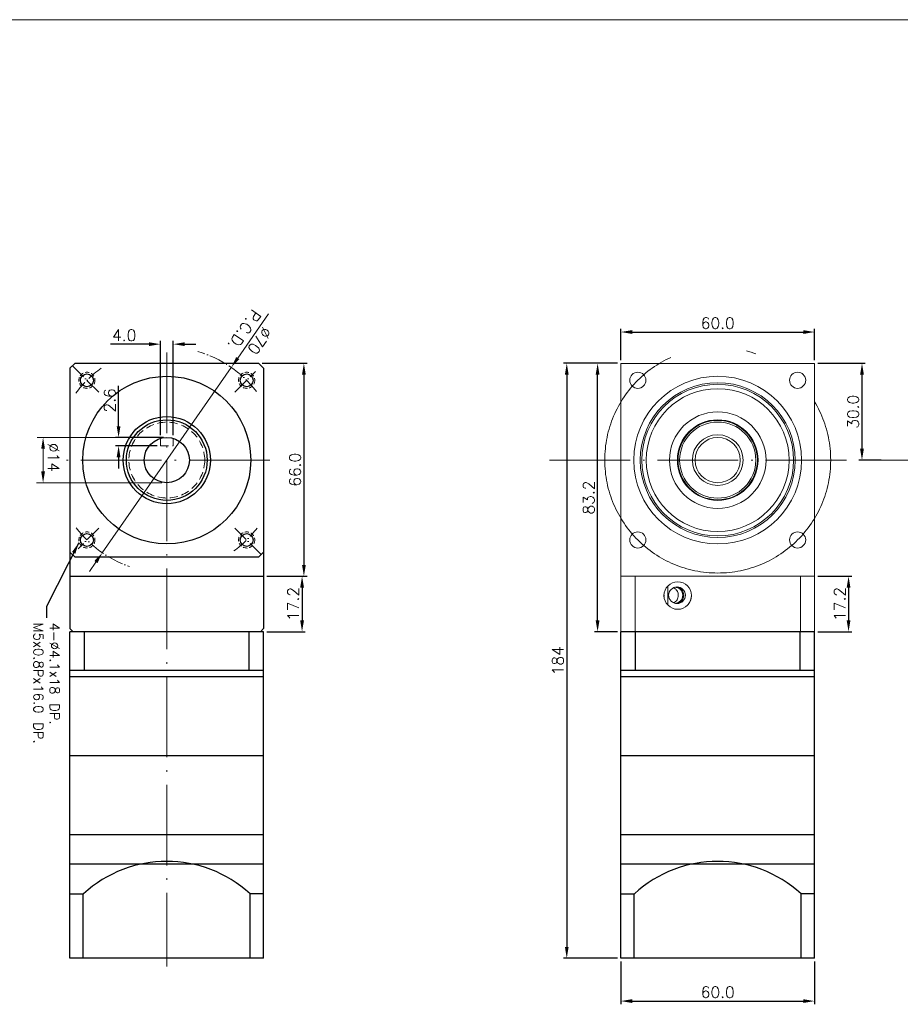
# Model space of a CAD drawing. Extents: x -144 to 2210, y -153 to 993.
# Tile 7 of 9: x 1561 to 1834, y 107 to 412. Entities that reach past the tile are written whole.
import ezdxf

# ---------------------------------------------------------------- set-up
doc = ezdxf.new("R2010")
doc.units = 0
doc.header["$LTSCALE"] = 10
doc.header["$MEASUREMENT"] = 0
doc.header["$PDMODE"] = 3
doc.header["$PDSIZE"] = 6
doc.linetypes.add('CEN', pattern=[0.67, 0.5, -0.08, 0.01, -0.08])
doc.linetypes.add('HIDDEN', pattern=[0.375, 0.25, -0.125])
doc.layers.get('0').update_dxf_attribs({"linetype": 'CONTINUOUS'})
doc.layers.get('DEFPOINTS').update_dxf_attribs({"linetype": 'CONTINUOUS'})
for name, color, linetype, lineweight in [('CEN', 6, 'CEN', 15), ('DASH', 2, 'HIDDEN', 15), ('DIM', 4, 'CONTINUOUS', 15)]:
    doc.layers.add(name, color=color, linetype=linetype, lineweight=lineweight)
doc.styles.get("Standard").update_dxf_attribs({"font": 'TXT.shx', "bigfont": 'chineset.shx'})
doc.dimstyles.get("Standard").update_dxf_attribs({"dimtxt": 3.5, "dimasz": 3.5, "dimexe": 1, "dimexo": 1, "dimgap": 1, "dimtad": 1, "dimdec": 1, "dimzin": 0, "dimdsep": 46, "dimtxsty": 'Standard', "dimcen": 0, "dimadec": 0, "dimazin": 0, "dimtfac": 1, "dimtdec": 1, "dimtofl": 0, "dimtmove": 0, "dimatfit": 3, "dimfxl": 0, "dimtolj": 1, "dimtzin": 0, "dimarcsym": 0})

# ---------------------------------------------------------------- blocks, each defined once
blk = doc.blocks.new('*D226')
at = {"layer": 'DEFPOINTS', "color": 0}
for p in [(1608.38, 311.17), (1604.38, 281.93), (1608.38, 281.93)]:
    blk.add_point(p, dxfattribs=at)
at = {"layer": 'DIM', "color": 0, "lineweight": -2}
for p, q in [((1604.38, 282.93), (1604.38, 312.17)), ((1608.38, 282.93), (1608.38, 312.17)), ((1600.88, 311.17), (1588.96, 311.17)), ((1611.88, 311.17), (1615.38, 311.17))]:
    blk.add_line(p, q, dxfattribs=at)
at = {"layer": 'DIM', "color": 0}
for points in [[(1600.88, 311.75), (1600.88, 310.59), (1604.38, 311.17)], [(1611.88, 311.75), (1611.88, 310.59), (1608.38, 311.17)]]:
    blk.add_solid(points, dxfattribs=at)
at = {"layer": 'DIM', "color": 0, "insert": (1593.17, 313.92), "char_height": 3.5, "attachment_point": 5}
blk.add_mtext('\\A1;4.0', dxfattribs=at)
blk = doc.blocks.new('*D217')
at = {"layer": 'DEFPOINTS', "color": 0}
for p in [(1591.44, 282.23), (1606.38, 282.23), (1604.38, 279.63)]:
    blk.add_point(p, dxfattribs=at)
at = {"layer": 'DIM', "color": 0, "lineweight": -2}
for p, q in [((1591.44, 285.73), (1591.44, 298.23)), ((1605.38, 282.23), (1590.44, 282.23)), ((1603.38, 279.63), (1590.44, 279.63)), ((1591.44, 276.13), (1591.44, 272.63))]:
    blk.add_line(p, q, dxfattribs=at)
at = {"layer": 'DIM', "color": 0}
for points in [[(1590.86, 285.73), (1592.02, 285.73), (1591.44, 282.23)], [(1590.86, 276.13), (1592.02, 276.13), (1591.44, 279.63)]]:
    blk.add_solid(points, dxfattribs=at)
at = {"layer": 'DIM', "color": 0, "insert": (1588.69, 293.73), "char_height": 3.5, "attachment_point": 5, "rotation": 90}
blk.add_mtext('\\A1;2.6', dxfattribs=at)
blk = doc.blocks.new('*D219')
at = {"layer": 'DEFPOINTS', "color": 0}
for p in [(1634.88, 305.23), (1636.38, 239.23), (1648.85, 239.23)]:
    blk.add_point(p, dxfattribs=at)
at = {"layer": 'DIM', "color": 0, "lineweight": -2}
for p, q in [((1635.88, 305.23), (1649.85, 305.23)), ((1648.85, 301.73), (1648.85, 242.73)), ((1637.38, 239.23), (1649.85, 239.23))]:
    blk.add_line(p, q, dxfattribs=at)
at = {"layer": 'DIM', "color": 0}
for points in [[(1648.27, 301.73), (1649.43, 301.73), (1648.85, 305.23)], [(1648.27, 242.73), (1649.43, 242.73), (1648.85, 239.23)]]:
    blk.add_solid(points, dxfattribs=at)
at = {"layer": 'DIM', "color": 0, "insert": (1646.1, 272.23), "char_height": 3.5, "attachment_point": 5, "rotation": 90}
blk.add_mtext('\\A1;66.0', dxfattribs=at)
blk = doc.blocks.new('*D231')
at = {"layer": 'DEFPOINTS', "color": 0}
for p in [(1807.05, 305.23), (1821.75, 275.23), (1828.71, 275.23)]:
    blk.add_point(p, dxfattribs=at)
at = {"layer": 'DIM', "color": 0, "lineweight": -2}
for p, q in [((1808.05, 305.23), (1822.75, 305.23)), ((1821.75, 301.73), (1821.75, 278.73)), ((1827.71, 275.23), (1820.75, 275.23))]:
    blk.add_line(p, q, dxfattribs=at)
at = {"layer": 'DIM', "color": 0}
for points in [[(1821.16, 301.73), (1822.33, 301.73), (1821.75, 305.23)], [(1821.16, 278.73), (1822.33, 278.73), (1821.75, 275.23)]]:
    blk.add_solid(points, dxfattribs=at)
at = {"layer": 'DIM', "color": 0, "insert": (1819, 290.23), "char_height": 3.5, "attachment_point": 5, "rotation": 90}
blk.add_mtext('\\A1;30.0', dxfattribs=at)
blk = doc.blocks.new('*D234')
at = {"layer": 'DEFPOINTS', "color": 0}
for p in [(1807.05, 314.93), (1747.05, 305.23), (1807.05, 305.23)]:
    blk.add_point(p, dxfattribs=at)
at = {"layer": 'DIM', "color": 0, "lineweight": -2}
for p, q in [((1747.05, 306.23), (1747.05, 315.93)), ((1750.55, 314.93), (1803.55, 314.93)), ((1807.05, 306.23), (1807.05, 315.93))]:
    blk.add_line(p, q, dxfattribs=at)
at = {"layer": 'DIM', "color": 0}
for points in [[(1750.55, 315.51), (1750.55, 314.34), (1747.05, 314.93)], [(1803.55, 315.51), (1803.55, 314.34), (1807.05, 314.93)]]:
    blk.add_solid(points, dxfattribs=at)
at = {"layer": 'DIM', "color": 0, "insert": (1777.05, 317.68), "char_height": 3.5, "attachment_point": 5}
blk.add_mtext('\\A1;60.0', dxfattribs=at)
blk = doc.blocks.new('*D236')
at = {"layer": 'DEFPOINTS', "color": 0}
for p in [(1747.05, 305.23), (1730.29, 120.83), (1747.05, 120.83)]:
    blk.add_point(p, dxfattribs=at)
at = {"layer": 'DIM', "color": 0, "lineweight": -2}
for p, q in [((1746.05, 305.23), (1729.29, 305.23)), ((1730.29, 301.73), (1730.29, 124.33)), ((1746.05, 120.83), (1729.29, 120.83))]:
    blk.add_line(p, q, dxfattribs=at)
at = {"layer": 'DIM', "color": 0}
for points in [[(1729.71, 301.73), (1730.87, 301.73), (1730.29, 305.23)], [(1729.71, 124.33), (1730.87, 124.33), (1730.29, 120.83)]]:
    blk.add_solid(points, dxfattribs=at)
at = {"layer": 'DIM', "color": 0, "insert": (1727.54, 213.03), "char_height": 3.5, "attachment_point": 5, "rotation": 90}
blk.add_mtext('\\A1;184', dxfattribs=at)
blk = doc.blocks.new('*D237')
at = {"layer": 'DEFPOINTS', "color": 0}
for p in [(1747.05, 120.83), (1807.05, 120.83), (1807.05, 107.54)]:
    blk.add_point(p, dxfattribs=at)
at = {"layer": 'DIM', "color": 0, "lineweight": -2}
for p, q in [((1747.05, 119.83), (1747.05, 106.54)), ((1807.05, 119.83), (1807.05, 106.54)), ((1750.55, 107.54), (1803.55, 107.54))]:
    blk.add_line(p, q, dxfattribs=at)
at = {"layer": 'DIM', "color": 0}
for points in [[(1750.55, 108.12), (1750.55, 106.95), (1747.05, 107.54)], [(1803.55, 108.12), (1803.55, 106.95), (1807.05, 107.54)]]:
    blk.add_solid(points, dxfattribs=at)
at = {"layer": 'DIM', "color": 0, "insert": (1777.05, 110.29), "char_height": 3.5, "attachment_point": 5}
blk.add_mtext('\\A1;60.0', dxfattribs=at)
blk = doc.blocks.new('*D263')
at = {"layer": 'DEFPOINTS', "color": 0}
for p in [(1636.38, 239.23), (1636.38, 222.03), (1648.28, 222.03)]:
    blk.add_point(p, dxfattribs=at)
at = {"layer": 'DIM', "color": 0, "lineweight": -2}
for p, q in [((1637.38, 239.23), (1649.28, 239.23)), ((1648.28, 235.73), (1648.28, 225.53)), ((1637.38, 222.03), (1649.28, 222.03))]:
    blk.add_line(p, q, dxfattribs=at)
at = {"layer": 'DIM', "color": 0}
for points in [[(1647.7, 235.73), (1648.87, 235.73), (1648.28, 239.23)], [(1647.7, 225.53), (1648.87, 225.53), (1648.28, 222.03)]]:
    blk.add_solid(points, dxfattribs=at)
at = {"layer": 'DIM', "color": 0, "insert": (1645.53, 230.63), "char_height": 3.5, "attachment_point": 5, "rotation": 90}
blk.add_mtext('\\A1;17.2', dxfattribs=at)
blk = doc.blocks.new('*D264')
at = {"layer": 'DEFPOINTS', "color": 0}
for p in [(1739.84, 305.23), (1747.05, 305.23), (1747.05, 222.03)]:
    blk.add_point(p, dxfattribs=at)
at = {"layer": 'DIM', "color": 0, "lineweight": -2}
for p, q in [((1746.05, 305.23), (1738.84, 305.23)), ((1739.84, 225.53), (1739.84, 301.73)), ((1746.05, 222.03), (1738.84, 222.03))]:
    blk.add_line(p, q, dxfattribs=at)
at = {"layer": 'DIM', "color": 0}
for points in [[(1739.25, 301.73), (1740.42, 301.73), (1739.84, 305.23)], [(1739.25, 225.53), (1740.42, 225.53), (1739.84, 222.03)]]:
    blk.add_solid(points, dxfattribs=at)
at = {"layer": 'DIM', "color": 0, "insert": (1737.09, 263.63), "char_height": 3.5, "attachment_point": 5, "rotation": 90}
blk.add_mtext('\\A1;83.2', dxfattribs=at)
blk = doc.blocks.new('*D265')
at = {"layer": 'DEFPOINTS', "color": 0}
for p in [(1807.05, 239.23), (1807.05, 222.03), (1817.59, 222.03)]:
    blk.add_point(p, dxfattribs=at)
at = {"layer": 'DIM', "color": 0, "lineweight": -2}
for p, q in [((1808.05, 239.23), (1818.59, 239.23)), ((1817.59, 235.73), (1817.59, 225.53)), ((1808.05, 222.03), (1818.59, 222.03))]:
    blk.add_line(p, q, dxfattribs=at)
at = {"layer": 'DIM', "color": 0}
for points in [[(1817.01, 235.73), (1818.17, 235.73), (1817.59, 239.23)], [(1817.01, 225.53), (1818.17, 225.53), (1817.59, 222.03)]]:
    blk.add_solid(points, dxfattribs=at)
at = {"layer": 'DIM', "color": 0, "insert": (1814.84, 230.63), "char_height": 3.5, "attachment_point": 5, "rotation": 90}
blk.add_mtext('\\A1;17.2', dxfattribs=at)

msp = doc.modelspace()

# ---------------------------------------------------------------- linework, layer by layer
at = {"color": 3}
for p, q in [((1577.878, 305.225), (1576.378, 303.725)), ((1634.878, 305.225), (1577.878, 305.225)), ((1634.878, 305.225), (1636.378, 303.725)), ((1576.378, 303.725), (1576.378, 223.025)), ((1636.378, 303.725), (1636.378, 223.025)), ((1577.878, 245.225), (1576.378, 246.725)), ((1577.878, 245.225), (1634.878, 245.225)), ((1636.378, 246.725), (1634.878, 245.225)), ((1576.378, 239.225), (1636.378, 239.225)), ((1576.378, 223.025), (1577.378, 222.025)), ((1635.378, 222.025), (1636.378, 223.025))]:
    msp.add_line(p, q, dxfattribs=at)
at = {"color": 7, "linetype": 'Continuous', "lineweight": 15}
for p, q in [((1747.055, 305.225), (1807.055, 305.225)), ((1747.055, 239.225), (1747.055, 305.225)), ((1807.055, 305.225), (1807.055, 239.225)), ((1747.055, 239.225), (1747.055, 222.025)), ((1807.055, 239.225), (1747.055, 239.225)), ((1751.437, 239.225), (1751.437, 222.025)), ((1802.673, 239.225), (1751.437, 239.225)), ((1802.673, 239.225), (1802.673, 222.025)), ((1807.055, 239.225), (1807.055, 222.025)), ((1761.568, 236.147), (1761.568, 230.304)), ((1747.055, 222.025), (1751.437, 222.025)), ((1751.437, 222.025), (1802.673, 222.025)), ((1802.673, 222.025), (1807.055, 222.025))]:
    msp.add_line(p, q, dxfattribs=at)
at = {"color": 8, "linetype": 'Continuous', "lineweight": 15}
msp.add_line((1760.412, 232.984), (1760.412, 233.467), dxfattribs=at)
for p, q in [((1576.378, 159.025), (1576.378, 222.025)), ((1636.378, 222.025), (1576.378, 222.025)), ((1580.878, 210.025), (1580.878, 222.025)), ((1631.878, 210.025), (1631.878, 222.025)), ((1636.378, 159.025), (1636.378, 222.025)), ((1747.055, 159.025), (1747.055, 222.025)), ((1807.055, 222.025), (1747.055, 222.025)), ((1751.555, 210.025), (1751.555, 222.025)), ((1802.555, 210.025), (1802.555, 222.025)), ((1807.055, 159.025), (1807.055, 222.025)), ((1636.378, 210.025), (1576.378, 210.025)), ((1636.378, 208.025), (1576.378, 208.025)), ((1807.055, 210.025), (1747.055, 210.025)), ((1807.055, 208.025), (1747.055, 208.025)), ((1636.378, 183.525), (1576.378, 183.525)), ((1807.055, 183.525), (1747.055, 183.525)), ((1636.378, 159.025), (1576.378, 159.025)), ((1576.378, 120.825), (1576.378, 159.025)), ((1636.378, 120.825), (1636.378, 159.025)), ((1807.055, 159.025), (1747.055, 159.025)), ((1747.055, 120.825), (1747.055, 159.025)), ((1807.055, 120.825), (1807.055, 159.025)), ((1636.378, 150.025), (1576.378, 150.025)), ((1807.055, 150.025), (1747.055, 150.025)), ((1576.378, 140.825), (1580.516, 140.825)), ((1580.516, 120.825), (1580.516, 140.825)), ((1632.239, 120.825), (1632.239, 140.825)), ((1636.378, 140.825), (1632.239, 140.825)), ((1747.055, 140.825), (1751.193, 140.825)), ((1751.193, 120.825), (1751.193, 140.825)), ((1802.916, 120.825), (1802.916, 140.825)), ((1807.055, 140.825), (1802.916, 140.825)), ((1636.378, 120.825), (1576.378, 120.825)), ((1807.055, 120.825), (1747.055, 120.825))]:
    msp.add_line(p, q)
at = {"color": 7, "linetype": 'Continuous', "lineweight": 15}
for centre, radius in [((1752.306, 299.974), 2.5), ((1801.803, 299.974), 2.5), ((1777.055, 275.225), 26), ((1777.055, 275.225), 24), ((1777.055, 275.225), 23.5), ((1777.055, 275.225), 22.145), ((1777.055, 275.225), 14.962), ((1777.055, 275.225), 12.5), ((1777.055, 275.225), 12.3), ((1777.055, 275.225), 11.8), ((1777.055, 275.225), 7.866), ((1777.055, 275.225), 7), ((1752.306, 250.477), 2.5), ((1801.803, 250.477), 2.5), ((1764.655, 233.225), 4.25), ((1764.446, 233.328), 2.595)]:
    msp.add_circle(centre, radius, dxfattribs=at)
at = {"color": 3}
for centre, radius in [((1581.629, 299.974), 2), ((1606.378, 275.225), 26), ((1631.126, 299.974), 2), ((1581.629, 250.477), 2), ((1631.126, 250.477), 2)]:
    msp.add_circle(centre, radius, dxfattribs=at)
for radius in [13.5, 12.5, 7]:
    msp.add_circle((1606.378, 275.225), radius)
at = {"color": 7, "linetype": 'Continuous', "lineweight": 15}
for centre, radius, start, end in [((1763.714, 233.325), 2.5, 270.30142, 89.69858), ((1763.941, 233.325), 2.601, 275.60325, 84.39675), ((1764.388, 233.323), 4.517, 320.34332, 359.37489)]:
    msp.add_arc(centre, radius, start, end, dxfattribs=at)
for centre in [(1606.378, 112.533), (1777.055, 112.533)]:
    msp.add_arc(centre, 38.293, 47.63396, 132.36604)
msp.add_open_spline([(1763.346, 230.968), (1763.454, 231.017), (1763.677, 231.118), (1764.068, 231.416), (1764.459, 231.884), (1764.756, 232.565), (1764.859, 233.283), (1764.778, 233.975), (1764.552, 234.584), (1764.241, 235.043), (1763.907, 235.362), (1763.628, 235.563), (1763.455, 235.627), (1763.387, 235.652)], degree=3, knots=[0, 0, 0, 0, 0.0798498, 0.164326, 0.291861, 0.3969303, 0.5024717, 0.5970131, 0.690584, 0.7935155, 0.8715854, 0.9497685, 1, 1, 1, 1], dxfattribs=at)
at = {"layer": 'CEN', "color": 1, "linetype": 'CEN', "ltscale": 5}
for p, q in [((1606.378, 308.61), (1606.378, 118.242)), ((1638.268, 275.225), (1574.555, 275.225)), ((1724.905, 275.225), (2111.381, 275.225))]:
    msp.add_line(p, q, dxfattribs=at)
at = {"layer": 'CEN'}
for p, q in [((1585.284, 296.319), (1577.128, 304.475)), ((1627.471, 296.319), (1633.864, 302.712)), ((1585.284, 254.132), (1578.891, 247.739)), ((1627.471, 254.132), (1635.628, 245.975))]:
    msp.add_line(p, q, dxfattribs=at)
at = {"layer": 'CEN', "color": 1, "linetype": 'CEN', "ltscale": 30}
msp.add_circle((1777.055, 275.225), 35, dxfattribs=at)
at = {"layer": 'CEN'}
for start, end in [(37.49965, 74.00248), (125.43558, 143.72014), (216.77803, 250.6464), (306.46246, 323.01228)]:
    msp.add_arc((1606.378, 275.225), 35, start, end, dxfattribs=at)
at = {"layer": 'DASH', "color": 2, "linetype": 'HIDDEN'}
for p, q in [((1604.378, 281.934), (1604.378, 279.625)), ((1608.378, 281.934), (1608.378, 279.625)), ((1604.378, 279.625), (1608.378, 279.625))]:
    msp.add_line(p, q, dxfattribs=at)
at = {"layer": 'DASH', "ltscale": 0.5}
for centre in [(1581.629, 299.974), (1631.126, 299.974), (1581.629, 250.477), (1631.126, 250.477)]:
    msp.add_circle(centre, 2.5, dxfattribs=at)
at = {"layer": 'DASH', "color": 2, "linetype": 'HIDDEN'}
msp.add_circle((1606.378, 275.225), 11.75, dxfattribs=at)
at = {"layer": 'DIM'}
for p, q in [((420.258, 411.751), (2210.147, 411.751)), ((1637.906, 320.58), (1628.353, 306.838)), ((1586.4, 246.487), (1626.355, 303.964)), ((1604.878, 282.225), (1566.244, 282.225)), ((1568.049, 271.725), (1568.049, 278.725)), ((1604.878, 268.225), (1566.059, 268.225)), ((1584.402, 243.613), (1582.404, 240.739))]:
    msp.add_line(p, q, dxfattribs=at)
for points in [[(1628.832, 306.505), (1627.874, 307.171), (1626.355, 303.964)], [(1568.633, 278.725), (1567.466, 278.725), (1568.049, 282.225)], [(1568.633, 271.725), (1567.466, 271.725), (1568.049, 268.225)], [(1584.881, 243.28), (1583.923, 243.946), (1586.4, 246.487)]]:
    msp.add_solid(points, dxfattribs=at)

# ---------------------------------------------------------------- texts
for s, insert, char_height, attachment_point, rotation in [('∅70\\PP.C.D.', (1632.791, 313.901), 3.5, 5, 235), ('%%c14', (1571.299, 276.055), 3.5, 5, 270), ('4-%%c4.1x18 DP.\\PM5x0.8Px16.0 DP.', (1569.122, 224.843), 3, 4, 270)]:
    msp.add_mtext(s, dxfattribs=dict(at, insert=insert, char_height=char_height, attachment_point=attachment_point, rotation=rotation))

# ---------------------------------------------------------------- dimensions: what is measured, and where the dimension line sits
for base, p1, p2, picture, middle in [((1807.055, 314.926), (1747.055, 305.225), (1807.055, 305.225), '*D234', (1777.055, 317.676)), ((1807.055, 107.537), (1747.055, 120.825), (1807.055, 120.825), '*D237', (1777.055, 110.287))]:
    dim = msp.add_linear_dim(base=base, p1=p1, p2=p2, dimstyle='Standard', dxfattribs=at)
    dim.commit()
    dim.dimension.update_dxf_attribs({"geometry": picture, "text_midpoint": middle})
dim = msp.add_linear_dim(base=(1608.378, 311.171), p1=(1604.378, 281.934), p2=(1608.378, 281.934), dimstyle='Standard', dxfattribs=at)
dim.commit()
dim.dimension.update_dxf_attribs({"geometry": '*D226', "text_midpoint": (1593.169, 311.171), "dimtype": 160})
for base, p1, p2, angle, picture, middle in [((1648.849, 239.225), (1634.878, 305.225), (1636.378, 239.225), 90, '*D219', (1646.099, 272.225)), ((1739.838, 305.225), (1747.055, 222.025), (1747.055, 305.225), 90, '*D264', (1737.088, 263.625)), ((1821.746, 275.225), (1807.055, 305.225), (1828.708, 275.225), 90, '*D231', (1818.996, 290.225)), ((1591.439, 282.225), (1604.378, 279.625), (1606.378, 282.225), 270, '*D217', (1588.689, 293.725)), ((1648.283, 222.025), (1636.378, 239.225), (1636.378, 222.025), 90, '*D263', (1645.533, 230.625)), ((1817.591, 222.025), (1807.055, 239.225), (1807.055, 222.025), 90, '*D265', (1814.841, 230.625))]:
    dim = msp.add_linear_dim(base=base, p1=p1, p2=p2, angle=angle, dimstyle='Standard', dxfattribs=at)
    dim.commit()
    dim.dimension.update_dxf_attribs({"geometry": picture, "text_midpoint": middle})
dim = msp.add_linear_dim(base=(1730.29, 120.825), p1=(1747.055, 305.225), p2=(1747.055, 120.825), angle=90, dimstyle='Standard', override={"dimdec": 0}, dxfattribs=at)
dim.commit()
dim.dimension.update_dxf_attribs({"geometry": '*D236', "text_midpoint": (1727.54, 213.025)})

# ---------------------------------------------------------------- leaders
at = {"layer": 'DIM', "annotation_type": 0, "has_hookline": 1, "hookline_direction": 0, "text_width": 39, "horizontal_direction": (0, -1, 0)}
msp.add_leader([(1579.118, 249.624), (1569.122, 229.843), (1569.122, 226.343)], dimstyle='Standard', override={"dimtxt": 3.5, "dimasz": 3.5, "dimexe": 1.5, "dimexo": 1.5, "dimgap": 1.5, "dimtad": 0, "dimtih": 0, "dimtoh": 0, "dimdec": 3, "dimrnd": 0.005, "dimzin": 1, "dimazin": 2, "dimtdec": 3, "dimtofl": 1, "dimtmove": 1}, dxfattribs=at)

doc.saveas('drawing.dxf')
